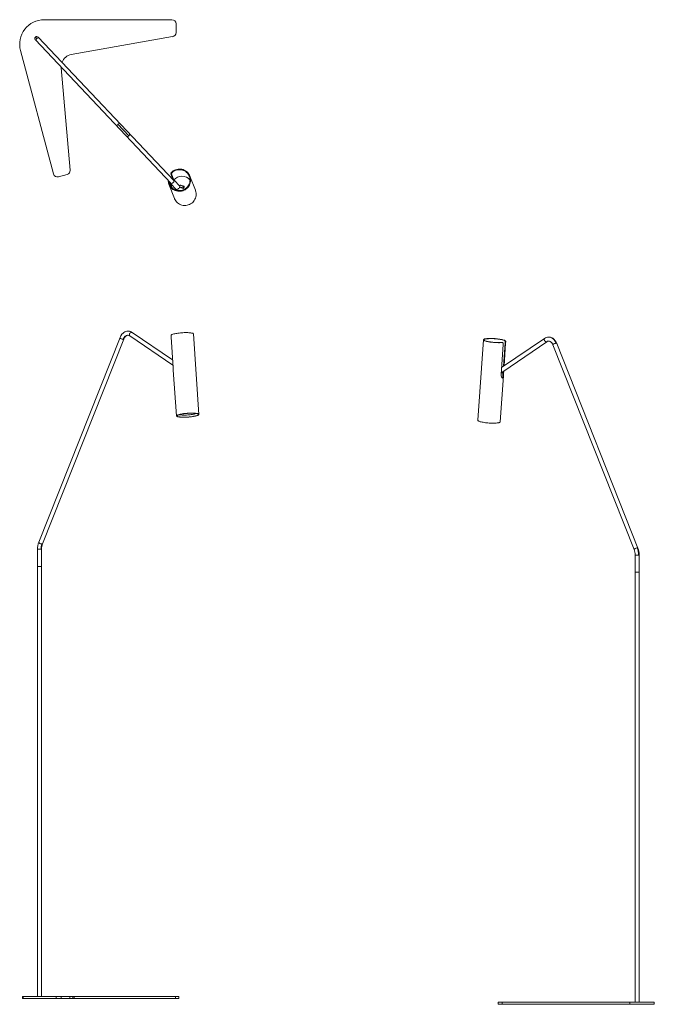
# Model space of a CAD drawing. Header units: millimetres. Extents: x -409 to 1141, y -42 to 2362.
import ezdxf

# ---------------------------------------------------------------- set-up
doc = ezdxf.new("R2010")
doc.units = ezdxf.units.MM

msp = doc.modelspace()

# ---------------------------------------------------------------- linework, layer by layer
at = {"color": 7, "linetype": 'Continuous', "lineweight": 15}
for p, q in [((-37.4, 2362.2), (-349.2, 2362.2)), ((-27.4, 2330.6), (-27.4, 2352.2)), ((-371, 2312.7), (-39.8, 1963)), ((-370.8, 2319.8), (-367.6, 2316.4)), ((-32.6, 1969.9), (-363.8, 2319.6)), ((-283.1, 2277), (-35.7, 2320.8)), ((-407.2, 2286.7), (-326.5, 1985.5)), ((-307.8, 2244.8), (-307.8, 2246)), ((-286, 1994.6), (-307.8, 2244.8)), ((-169.2, 2106.9), (-142.6, 2078.8)), ((-314.3, 1978.4), (-293.4, 1984)), ((-35.2, 1973.1), (-40.2, 1986.2)), ((-40.2, 1986.2), (-38.7, 1985.7)), ((-38.7, 1985.7), (-33.6, 1972.7)), ((-36.7, 1991), (-34.9, 1990.5)), ((-35.2, 1973.1), (-35.2, 1972.7)), ((-33.6, 1972.7), (-35.2, 1973.1)), ((20.1, 1945.7), (6.5, 1980.4)), ((-44.6, 1966.9), (-46.2, 1967.3)), ((-43.8, 1962.2), (-45.5, 1962.7)), ((-44.7, 1960.4), (-31.2, 1925.7)), ((-40, 1954.9), (-44.6, 1966.8)), ((-40.6, 1962.3), (-26.8, 1947.8)), ((-18.1, 1956.1), (-31.8, 1970.5)), ((-9.7, 1950.4), (-17.9, 1952.8)), ((-15.3, 1958.1), (-16.9, 1957.3)), ((-16.1, 1958.5), (-7.9, 1956.1)), ((-16, 1958.3), (-16.1, 1958.5)), ((-16, 1958.3), (-7.8, 1955.9)), ((-10.5, 1950.9), (-11, 1950.8)), ((-140.2, 1590.3), (-34.8, 1518.8)), ((-35.6, 1531.4), (-134.6, 1598.5)), ((-39.5, 1586.7), (-34.4, 1513)), ((28.6, 1398.5), (15, 1595)), ((882.9, 1587.4), (882.5, 1587.4)), ((-164.2, 1586.1), (-362.6, 1086.3)), ((-353.3, 1082.6), (-154.9, 1582.4)), ((723.3, 1580.6), (709.8, 1384.1)), ((768.3, 1573.9), (766.6, 1574.1)), ((766.6, 1574.1), (767.4, 1574)), ((766.8, 1495.7), (771.9, 1569.4)), ((769.1, 1573.9), (767.4, 1574.1)), ((872.9, 1584.2), (768, 1513.1)), ((770.7, 1502.8), (878.5, 1575.9)), ((772.3, 1516), (776.2, 1572.5)), ((777.8, 1572.4), (774, 1517.1)), ((775.4, 1578.5), (777.2, 1578.3)), ((777.8, 1572.4), (776.2, 1572.5)), ((893.2, 1568.1), (1091.6, 1068.3)), ((1100.9, 1072), (902.5, 1571.8)), ((-34, 1506.6), (-26.3, 1394.7)), ((764.6, 1380.4), (772.4, 1492.3)), ((767, 1499.1), (771.2, 1502)), ((771.2, 1498.9), (771.4, 1502.1)), ((772.7, 1498.7), (771.2, 1498.9)), ((773.1, 1504.4), (772.7, 1498.7)), ((-365.7, 1069.5), (-365.7, -22.5)), ((-355.7, -22.5), (-355.7, 1069.5)), ((1094.1, 1055.1), (1094.1, -36.8)), ((1104.1, -36.8), (1104.1, 1055.1)), ((-355.7, 1027.5), (-365.7, 1027.5)), ((1104.1, 1013.2), (1094.1, 1013.2)), ((-402.6, -22.5), (-402.6, -27.5)), ((-402.6, -22.5), (-20.8, -22.5)), ((-400.5, -27.5), (-400.5, -22.5)), ((-319.8, -27.5), (-319.8, -22.5)), ((-307.6, -27.5), (-307.6, -22.5)), ((-286.7, -27.5), (-286.7, -22.5)), ((-279.3, -27.5), (-279.3, -22.5)), ((-276.4, -27.5), (-276.4, -22.5)), ((-29, -27.5), (-29, -22.5)), ((-20.8, -27.5), (-20.8, -22.5)), ((-20.8, -27.5), (-402.6, -27.5)), ((759.1, -41.8), (759.1, -36.8)), ((759.1, -36.8), (1140.9, -36.8)), ((1140.9, -41.8), (759.1, -41.8)), ((769.1, -41.8), (769.1, -36.8)), ((1080.9, -41.8), (1080.9, -36.8)), ((1140.9, -41.8), (1140.9, -36.8))]:
    msp.add_line(p, q, dxfattribs=at)
at = {"color": 8, "linetype": 'Continuous', "lineweight": 15}
for p, q in [((-365.7, 1069.5), (-355.7, 1069.5)), ((1094.1, 1055.1), (1104.1, 1055.1))]:
    msp.add_line(p, q, dxfattribs=at)
at = {"color": 8, "linetype": 'Continuous', "lineweight": 15, "flags": 128}
for points in [[(-147.7, 2076.9), (-147.5, 2076.7), (-146.8, 2076.6), (-145.9, 2076.7), (-144.8, 2077.2), (-143.7, 2077.9), (-142.6, 2078.8)], [(-142.6, 2078.8), (-141.7, 2079.8), (-140.9, 2080.9), (-140.4, 2081.9), (-140.2, 2082.8), (-140.3, 2083.5), (-140.4, 2083.8)], [(-144.5, 1591.7), (-146.1, 1591.6), (-147.9, 1591.2), (-149.7, 1590.4), (-151.3, 1589.2), (-152.9, 1587.7), (-154.3, 1586), (-155.5, 1584), (-156.6, 1581.7)], [(-140.2, 1590.3), (-140.6, 1590.6), (-141.1, 1591.4), (-141.3, 1592.5), (-141.2, 1593.8), (-140.8, 1595), (-140.1, 1596.3), (-139.2, 1597.4), (-138.1, 1598.2), (-137, 1598.7), (-135.9, 1598.9)], [(-135.9, 1598.9), (-135, 1598.7), (-134.6, 1598.5)], [(900.9, 1572.4), (899.6, 1575.3), (898.1, 1577.9), (896.4, 1580.3), (894.5, 1582.3), (892.5, 1584.1), (890.3, 1585.5), (888.1, 1586.5), (885.7, 1587.2), (883.4, 1587.4), (882.9, 1587.4)], [(-164.2, 1586.1), (-164.2, 1585.9), (-164.1, 1585.3), (-163.6, 1584.6), (-162.7, 1583.9), (-161.6, 1583.2), (-160.3, 1582.6), (-159, 1582.1), (-157.7, 1581.8), (-156.6, 1581.7)], [(872.9, 1584.2), (872.5, 1583.9), (872, 1583), (871.8, 1582), (871.9, 1580.7), (872.3, 1579.4), (873, 1578.2), (873.9, 1577.1), (875, 1576.3), (876.1, 1575.7), (877.2, 1575.5)], [(877.2, 1575.5), (878.1, 1575.7), (878.5, 1575.9)], [(893.2, 1568.1), (893.2, 1568.3), (893.3, 1568.9), (893.9, 1569.6), (894.7, 1570.3), (895.8, 1571), (897.1, 1571.6), (898.4, 1572), (899.7, 1572.3), (900.9, 1572.4)], [(-355, 1082), (-356.1, 1082.1), (-357.4, 1082.4), (-358.7, 1082.8), (-360, 1083.4), (-361.1, 1084.1), (-362, 1084.8), (-362.5, 1085.5), (-362.6, 1086.1), (-362.6, 1086.3)], [(1099.3, 1072.6), (1098.1, 1072.5), (1096.8, 1072.2), (1095.5, 1071.8), (1094.2, 1071.2), (1093.1, 1070.5), (1092.3, 1069.8), (1091.7, 1069.1), (1091.6, 1068.5), (1091.6, 1068.3)]]:
    msp.add_lwpolyline(points, dxfattribs=at)
at = {"color": 7, "linetype": 'Continuous', "lineweight": 15, "flags": 128}
for points in [[(-45.5, 1962.7), (-44.5, 1959.8), (-43.1, 1957), (-41.5, 1954.4), (-39.5, 1952.1), (-37.3, 1949.9), (-34.8, 1948), (-32.2, 1946.4), (-29.3, 1945.2), (-26.4, 1944.2), (-23.3, 1943.6), (-20.2, 1943.3), (-17.1, 1943.4), (-14, 1943.9), (-11, 1944.7), (-8, 1945.8), (-5.2, 1947.2), (-2.6, 1949), (-0.3, 1951), (1.9, 1953.2), (3.8, 1955.7), (5.3, 1958.4), (6.6, 1961.3), (7.5, 1964.2), (8.1, 1967.3), (8.3, 1970.3), (8.2, 1973.4), (7.7, 1976.5), (6.9, 1979.4), (5.7, 1982.3), (4.2, 1985), (2.4, 1987.5), (0.3, 1989.8), (-2, 1991.8), (-4.5, 1993.5), (-7.3, 1995), (-10.2, 1996.1), (-13.2, 1996.9), (-16.3, 1997.4), (-19.4, 1997.5), (-22.5, 1997.3), (-25.6, 1996.7), (-28.6, 1995.7), (-31.4, 1994.5), (-34.1, 1992.9), (-36.7, 1991)], [(-43.8, 1962.2), (-42.7, 1959.4), (-41.2, 1956.8), (-39.5, 1954.3), (-37.5, 1952.1), (-35.2, 1950.1), (-32.7, 1948.4), (-30, 1947.1), (-27.2, 1946), (-24.2, 1945.3), (-21.2, 1944.9), (-18.2, 1944.8), (-15.1, 1945.2), (-12.1, 1945.8), (-9.3, 1946.9), (-6.5, 1948.2), (-3.9, 1949.8), (-1.6, 1951.8), (0.5, 1953.9), (2.4, 1956.4), (3.9, 1959), (5.2, 1961.7), (6.1, 1964.6), (6.6, 1967.6), (6.8, 1970.6), (6.7, 1973.6), (6.1, 1976.5), (5.3, 1979.4), (4.1, 1982.2), (2.6, 1984.7), (0.7, 1987.1), (-1.4, 1989.3), (-3.7, 1991.2), (-6.2, 1992.8), (-9, 1994.1), (-11.8, 1995.1), (-14.8, 1995.7), (-17.8, 1996), (-20.9, 1995.9), (-23.9, 1995.5), (-26.9, 1994.8), (-29.7, 1993.7), (-32.4, 1992.2), (-34.9, 1990.5)], [(-34.9, 1990.5), (-36.8, 1988.8), (-37.8, 1987.6), (-38.5, 1986.5), (-38.7, 1985.8), (-38.7, 1985.7)], [(-33.6, 1972.7), (-33.8, 1971.7), (-33.9, 1971.3)], [(-44.6, 1966.8), (-44.7, 1966.8), (-44.7, 1966.3), (-44.6, 1965.4), (-44.3, 1964), (-43.8, 1962.2)], [(-40.8, 1964), (-40.9, 1963.7), (-40.8, 1962.9), (-40.5, 1962.3), (-40, 1962), (-39.1, 1961.9), (-38.1, 1962.2), (-37, 1962.7), (-35.8, 1963.4), (-34.7, 1964.4), (-33.6, 1965.4), (-32.7, 1966.6), (-32.1, 1967.7), (-31.6, 1968.7), (-31.5, 1969.6), (-31.7, 1970.3), (-32.1, 1970.8), (-32.8, 1970.9), (-33.5, 1970.9)], [(-18.1, 1956.1), (-18, 1955.8), (-17.8, 1955.1), (-17.9, 1954.2), (-18.3, 1953.2), (-19, 1952.1), (-19.9, 1950.9), (-21, 1949.9), (-22.1, 1948.9), (-23.3, 1948.2), (-24.4, 1947.7), (-25.4, 1947.4), (-26.2, 1947.5), (-26.8, 1947.8), (-26.8, 1947.8)], [(-17.9, 1952.8), (-18.1, 1953.6), (-18.1, 1953.8)], [(-17.9, 1952.8), (-18, 1953.4), (-18, 1953.9)], [(-8.3, 1951.9), (-8.4, 1952), (-9, 1952.1)], [(-31.2, 1925.7), (-31, 1925.2), (-29.6, 1922.4), (-28, 1919.8), (-26, 1917.4), (-23.8, 1915.3), (-21.4, 1913.4), (-18.7, 1911.8), (-15.9, 1910.5), (-12.9, 1909.5), (-9.8, 1908.9), (-6.7, 1908.6), (-3.6, 1908.7), (-0.5, 1909.1), (2.5, 1909.9), (5.5, 1911), (8.3, 1912.5), (10.9, 1914.2), (13.3, 1916.2), (15.4, 1918.5), (17.3, 1921), (18.9, 1923.7), (20.1, 1926.5), (21.1, 1929.5), (21.7, 1932.5), (21.9, 1935.6), (21.7, 1938.7), (21.3, 1941.8), (20.4, 1944.7), (20.1, 1945.7)], [(-144.6, 1601.7), (-147.4, 1601.5), (-150.1, 1600.9), (-152.4, 1599.9), (-154.5, 1598.7), (-156.8, 1596.9), (-159.4, 1594.3), (-162, 1590.6), (-164.2, 1586.1)], [(-154.9, 1582.4), (-153.5, 1585.3), (-152.2, 1587.3), (-151, 1588.7), (-150.2, 1589.4), (-149.2, 1590.2), (-148, 1590.9), (-146.4, 1591.5), (-144.6, 1591.7)], [(-145.1, 1601.7), (-145.1, 1601.7), (-144.4, 1601.7)], [(-144.6, 1591.7), (-142.3, 1591.3), (-140.2, 1590.2)], [(-38.8, 1592.6), (-39.3, 1591.9), (-39.5, 1590.6), (-39.6, 1588.9), (-39.5, 1587.3), (-39.5, 1586.7)], [(-38.8, 1592.6), (-37.8, 1593.2), (-36.4, 1593.8), (-34.8, 1594.3), (-32.8, 1594.9), (-30.6, 1595.4), (-28.1, 1595.9), (-25.5, 1596.4), (-22.7, 1596.8), (-19.7, 1597.2), (-16.6, 1597.5), (-13.5, 1597.8), (-10.4, 1598), (-7.3, 1598.1), (-4.3, 1598.2), (-1.3, 1598.2), (1.4, 1598.1), (4, 1598), (6.4, 1597.8), (8.6, 1597.6), (10.4, 1597.2), (12, 1596.9), (13.3, 1596.5), (14.2, 1596), (14.8, 1595.5), (15, 1595), (15, 1595)], [(902.5, 1571.8), (900.4, 1576.1), (898.3, 1579.3), (896.9, 1580.9), (895.8, 1582), (894.9, 1582.8), (893, 1584.3), (890.4, 1585.8), (887, 1586.9), (884.8, 1587.2)], [(777.2, 1578.3), (776.1, 1578.9), (774.8, 1579.5), (773.1, 1580), (771.2, 1580.6), (768.9, 1581.1), (766.5, 1581.6), (763.8, 1582.1), (761, 1582.5), (758, 1582.9), (755, 1583.2), (751.9, 1583.5), (748.7, 1583.7), (745.6, 1583.8), (742.6, 1583.9), (739.7, 1583.9), (736.9, 1583.8), (734.3, 1583.7), (731.9, 1583.5), (729.8, 1583.2), (727.9, 1582.9), (726.3, 1582.6), (725.1, 1582.1), (724.1, 1581.7), (723.6, 1581.2), (723.3, 1580.7), (723.5, 1580.1), (723.9, 1579.5), (724.8, 1579), (725.9, 1578.4), (727.4, 1577.8), (729.2, 1577.2), (731.3, 1576.7), (733.6, 1576.2), (736.2, 1575.7), (738.9, 1575.2), (741.8, 1574.8), (744.8, 1574.5), (747.9, 1574.2), (751, 1573.9), (754.2, 1573.8), (757.2, 1573.7), (760.2, 1573.6), (763.1, 1573.6), (765.8, 1573.7), (768.3, 1573.9)], [(775.4, 1578.5), (774.3, 1579.1), (772.9, 1579.6), (771.1, 1580.2), (769.1, 1580.7), (766.8, 1581.2), (764.3, 1581.7), (761.6, 1582.1), (758.8, 1582.5), (755.9, 1582.8), (752.8, 1583.1), (749.8, 1583.3), (746.8, 1583.5), (743.8, 1583.6), (740.9, 1583.6), (738.2, 1583.5), (735.6, 1583.4), (733.2, 1583.3), (731.1, 1583), (729.3, 1582.7), (727.7, 1582.4), (726.5, 1582), (725.6, 1581.5), (725, 1581), (724.8, 1580.5), (725, 1580), (725.5, 1579.4), (726.4, 1578.8), (727.6, 1578.3), (729.1, 1577.7), (730.9, 1577.2), (733, 1576.6), (735.3, 1576.1), (737.9, 1575.7), (740.6, 1575.3), (743.5, 1574.9), (746.5, 1574.6), (749.5, 1574.3), (752.5, 1574.1), (755.6, 1574), (758.5, 1573.9), (761.4, 1573.9), (764.1, 1574), (766.6, 1574.1)], [(771.9, 1569.4), (771.8, 1570.9), (771.4, 1572.2), (770.7, 1573.2), (769.7, 1573.8), (768.3, 1573.9)], [(776.2, 1572.5), (776.3, 1574.1), (776.3, 1575.6), (776.2, 1576.9), (775.9, 1577.9), (775.4, 1578.5)], [(777.2, 1578.3), (777.6, 1577.6), (777.9, 1576.2), (777.9, 1574.6), (777.8, 1573), (777.8, 1572.4)], [(878.5, 1575.9), (880.6, 1577), (883, 1577.4)], [(882.9, 1577.4), (885.1, 1577.1), (886.2, 1576.7), (887.4, 1576), (888.7, 1575), (890.2, 1573.3), (891.8, 1571.1), (893.2, 1568.1)], [(766.8, 1495.7), (766.9, 1492.7), (767.7, 1490.1), (768.8, 1488.1), (770.1, 1487.1), (770.9, 1487.2), (771.7, 1488.2), (772.1, 1490.1), (772.4, 1492.9), (772.6, 1496.2), (772.7, 1498.7)], [(767.3, 1502.2), (767.6, 1502), (768.8, 1501.6)], [(769.6, 1487.5), (770.2, 1488.3), (770.7, 1490.3), (770.9, 1493), (771, 1496.4), (771.2, 1498.9)], [(-25.1, 1393.4), (-25.8, 1393.9), (-26.2, 1394.4), (-26.3, 1394.9), (-26, 1395.5), (-25.3, 1396.1), (-24.3, 1396.7), (-23, 1397.3), (-21.3, 1397.8), (-19.3, 1398.4), (-17.1, 1398.9), (-14.7, 1399.4), (-12, 1399.9), (-9.2, 1400.3), (-6.2, 1400.7), (-3.2, 1401), (0, 1401.3), (3.1, 1401.5), (6.2, 1401.6), (9.2, 1401.7), (12.2, 1401.7), (15, 1401.6), (17.6, 1401.5), (20, 1401.3), (22.1, 1401.1), (24, 1400.7), (25.6, 1400.4), (26.8, 1400), (27.8, 1399.5), (28.3, 1399), (28.6, 1398.5), (28.4, 1397.9), (27.9, 1397.3), (27.1, 1396.8), (25.9, 1396.2), (24.4, 1395.6), (22.6, 1395), (20.5, 1394.5), (18.2, 1394), (15.6, 1393.5), (12.9, 1393), (10, 1392.6), (7, 1392.3), (3.9, 1392), (0.7, 1391.8), (-2.4, 1391.6), (-5.5, 1391.5), (-8.5, 1391.4), (-11.3, 1391.5), (-14, 1391.6), (-16.5, 1391.7), (-18.8, 1392), (-20.8, 1392.2), (-22.6, 1392.6), (-24, 1393), (-25.1, 1393.4)], [(-23.7, 1393.6), (-22.6, 1393.2), (-21.2, 1392.8), (-19.5, 1392.5), (-17.6, 1392.2), (-15.4, 1392), (-12.9, 1391.8), (-10.3, 1391.7), (-7.5, 1391.7), (-4.6, 1391.8), (-1.7, 1391.9), (1.4, 1392.1), (4.4, 1392.3), (7.3, 1392.6), (10.2, 1392.9), (13, 1393.3), (15.6, 1393.8), (18, 1394.3), (20.2, 1394.8), (22.1, 1395.3), (23.7, 1395.9), (25, 1396.4), (26, 1397), (26.7, 1397.5), (27, 1398.1), (27, 1398.6), (26.6, 1399.1), (25.9, 1399.6), (24.9, 1400), (23.5, 1400.4), (21.8, 1400.7), (19.8, 1401), (17.6, 1401.2), (15.2, 1401.3), (12.6, 1401.4), (9.8, 1401.4), (6.9, 1401.4), (3.9, 1401.3), (0.9, 1401.1), (-2.1, 1400.8), (-5.1, 1400.6), (-8, 1400.2), (-10.7, 1399.8), (-13.3, 1399.4), (-15.7, 1398.9), (-17.9, 1398.4), (-19.8, 1397.8), (-21.5, 1397.3), (-22.8, 1396.7), (-23.8, 1396.2), (-24.5, 1395.6), (-24.8, 1395.1), (-24.8, 1394.5), (-24.4, 1394), (-23.7, 1393.6)], [(-20.2, 1397.7), (-19.2, 1397.5), (-17.2, 1397.3), (-15.1, 1397.1), (-12.7, 1396.9), (-10.1, 1396.8), (-7.4, 1396.8), (-4.5, 1396.9), (-1.6, 1397), (1.3, 1397.2), (4.3, 1397.4), (7.2, 1397.7), (10, 1398.1), (12.7, 1398.5), (15.2, 1398.9), (17.5, 1399.4), (19.6, 1399.9), (21.4, 1400.4), (22.1, 1400.6)], [(709.8, 1384.1), (709.9, 1383.6), (710.4, 1383), (711.2, 1382.4), (712.4, 1381.9), (713.9, 1381.3), (715.7, 1380.7), (717.8, 1380.2), (720.1, 1379.6), (722.7, 1379.2), (725.5, 1378.7), (728.4, 1378.3), (731.4, 1378), (734.5, 1377.7), (737.6, 1377.4), (740.7, 1377.3), (743.8, 1377.2), (746.8, 1377.1), (749.7, 1377.2), (752.4, 1377.3), (754.9, 1377.4), (757.2, 1377.6), (759.2, 1377.9), (760.9, 1378.3), (762.3, 1378.7), (763.4, 1379.1)]]:
    msp.add_lwpolyline(points, dxfattribs=at)
at = {"color": 7, "linetype": 'Continuous', "lineweight": 15}
for centre, radius, start, end in [((-349.2, 2302.2), 60, 90, 195), ((-37.4, 2352.2), 10, 360, 90), ((-367.4, 2316.1), 5, 43.4423, 223.4423), ((-37.4, 2330.6), 10, 280.0331, 0), ((-277.9, 2247.4), 30, 100.0331, 158.6276), ((-316.8, 1988.1), 10, 195, 285), ((-296, 1993.7), 10, 285, 4.9669), ((-31.6, 1983.5), 9.06, 124.1754, 163.1553), ((-12.7, 1953.9), 26.1, 41.8004, 139.4556), ((-36.1, 1966.4), 10.1, 175.0239, 201.6974), ((-12.6, 1953.1), 28.1, 163.1201, 173.0417), ((18.2, 1947.7), 57.9, 167.7557, 173.388), ((-13.4, 1954.1), 25.4, 167.1271, 181.3679), ((-12.9, 1954.3), 5.25, 127.9286, 164.3003), ((-12.8, 1954.2), 5.25, 127.9284, 164.3671), ((-8.7, 1943.7), 10.7, 84.4767, 128.1584), ((-9.1, 1950.6), 1.51, 85.744, 177.5702), ((-12.8, 1954.5), 5.18, 307.6869, 17.6446), ((-144.5, 1584.6), 17.1, 54.7824, 87.3289), ((883.2, 1569.5), 17.9, 90.5518, 124.6711), ((-435, 1487.2), 401.5, 2.7685, 3.6839), ((769.5, 1504.4), 2.94, 255.0186, 352.0379), ((763, 1380.8), 1.73, 285.5007, 346.9038), ((-320.4, 1069.7), 45.4, 158.591, 180.3551), ((-323.2, 1069.6), 34.1, 158.8205, 180.3004), ((-320.8, 1069.8), 34.9, 158.5369, 180.5893), ((1058.5, 1055.4), 35.5, 359.5856, 21.2764), ((1054.7, 1055.4), 47.7, 359.6996, 21.1795), ((1058.6, 1055.4), 45.5, 359.6511, 21.35)]:
    msp.add_arc(centre, radius, start, end, dxfattribs=at)
at = {"color": 8, "linetype": 'Continuous', "lineweight": 15}
for centre, radius, start, end in [((-364.7, 2312.8), 4.67, 129.2595, 219.412), ((-364.2, 2313.2), 4.67, 47.4727, 137.6252), ((-166.2, 2103.2), 4.67, 129.2584, 219.4319), ((-165.8, 2103.7), 4.67, 47.3851, 137.6297), ((-144.8, 1586.2), 15.5, 54.92, 88.4796), ((-156.2, 1583.3), 1.61, 257.4463, 324.9981), ((883.1, 1567.2), 10.2, 90.1256, 125.2359), ((901.2, 1570.9), 1.6, 34.4871, 102.6693), ((-354.6, 1083.5), 1.6, 257.3307, 325.5129), ((1099.6, 1071.1), 1.6, 34.3663, 102.6964)]:
    msp.add_arc(centre, radius, start, end, dxfattribs=at)

doc.saveas('drawing.dxf')
